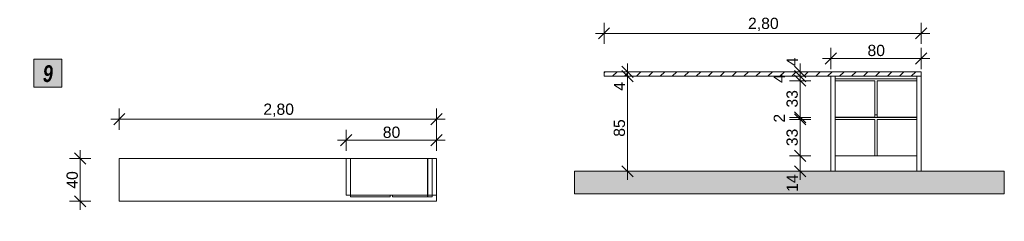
# Model space of a CAD drawing. Header units: millimetres. Extents: x -13128673 to -13119935, y -51518 to -49723.
import ezdxf

# ---------------------------------------------------------------- set-up
doc = ezdxf.new("R2010")
doc.units = ezdxf.units.MM
doc.header["$MEASUREMENT"] = 0
doc.linetypes.add('Wipeout_Contour', pattern=[1000, 0, -1000])
for name, color, linetype in [('0._RDC (94)_1_0', 7, 'Continuous'), ('0._RDC (94)_1_AAG constr dalles', 7, 'Continuous'), ('0._RDC (94)_1_AAG PRO VRD EP', 7, 'Continuous'), ('0._RDC (94)_1_BQN 2 COTATIONS PC', 7, 'Continuous'), ('FACADE Meuble 9_3_0', 7, 'Continuous'), ('FACADE Meuble 9_3_AAG constr dalles', 7, 'Continuous'), ('FACADE Meuble 9_3_BQN 2 COTATIONS PC', 7, 'Continuous')]:
    doc.layers.add(name, color=color, linetype=linetype)
doc.styles.add('STYLE_GENERE_1', font='txt')
doc.styles.add('STYLE_GENERE_2', font='txt', dxfattribs={"width": 0.8})

msp = doc.modelspace()

# ---------------------------------------------------------------- hatches: boundary and pattern name
at = {"layer": 'FACADE Meuble 9_3_0', "linetype": 'Continuous', "lineweight": 18, "true_color": 0xb3b3b3}
msp.add_hatch(color=253, dxfattribs=at).paths.add_polyline_path([(-13123749.3, -51272.7), (-13119935.2, -51272.7), (-13119935.2, -51072.7), (-13123749.3, -51072.7)])

# ---------------------------------------------------------------- linework, layer by layer
at = {"layer": 'FACADE Meuble 9_3_0', "color": 250, "linetype": 'Continuous', "lineweight": 0, "true_color": 0x191919}
for p, q in [((-13121475.1, -50227.2), (-13121475.1, -51072.7)), ((-13121437, -50227.2), (-13121437, -50250)), ((-13120710.1, -50227.2), (-13120710.1, -50250)), ((-13120672, -51072.7), (-13120672, -50227.2)), ((-13121437, -50250), (-13121437, -50570)), ((-13121437, -50250), (-13120710.1, -50250)), ((-13121435.7, -50266.3), (-13121435.7, -50591.5)), ((-13121083.6, -50266.3), (-13121435.7, -50266.3)), ((-13121083.6, -50591.5), (-13121083.6, -50266.3)), ((-13121062.2, -50266.3), (-13121062.2, -50591.5)), ((-13120710.1, -50266.3), (-13121062.2, -50266.3)), ((-13120710.1, -50250), (-13120710.1, -50266.3)), ((-13120710.1, -50591.5), (-13120710.1, -50266.3)), ((-13121437, -50592.8), (-13121437, -50570)), ((-13121437, -50570), (-13121435.7, -50570)), ((-13121437, -50935.6), (-13121437, -50592.8)), ((-13120710.1, -50592.8), (-13121437, -50592.8)), ((-13121435.7, -50591.5), (-13121083.6, -50591.5)), ((-13121083.6, -50570), (-13121062.2, -50570)), ((-13121062.2, -50591.5), (-13120710.1, -50591.5)), ((-13120710.1, -50591.5), (-13120710.1, -50592.8)), ((-13120710.1, -50592.8), (-13120710.1, -50610.3)), ((-13121435.7, -50610.3), (-13121435.7, -50935.6)), ((-13121083.6, -50610.3), (-13121435.7, -50610.3)), ((-13121083.6, -50935.6), (-13121083.6, -50610.3)), ((-13121062.2, -50610.3), (-13121062.2, -50935.6)), ((-13120710.1, -50610.3), (-13121062.2, -50610.3)), ((-13120710.1, -50935.6), (-13120710.1, -50610.3)), ((-13121437, -50935.6), (-13121437, -51072.7)), ((-13121435.7, -50935.6), (-13121437, -50935.6)), ((-13121435.7, -50935.6), (-13121083.6, -50935.6)), ((-13121062.2, -50935.6), (-13121083.6, -50935.6)), ((-13121062.2, -50935.6), (-13120710.1, -50935.6)), ((-13120710.1, -51072.7), (-13120710.1, -50935.6)), ((-13121437, -51072.7), (-13121475.1, -51072.7)), ((-13121437, -51072.7), (-13120710.1, -51072.7)), ((-13120710.1, -51072.7), (-13120672, -51072.7))]:
    msp.add_line(p, q, dxfattribs=at)
at = {"layer": 'FACADE Meuble 9_3_0', "color": 7, "linetype": 'Continuous', "lineweight": 20, "flags": 128}
for points in [[(-13119935.2, -51072.7), (-13123749.3, -51072.7), (-13123749.3, -51272.7), (-13119935.2, -51272.7)], [(-13119935.2, -51272.7), (-13119935.2, -51072.7)]]:
    msp.add_lwpolyline(points, dxfattribs=at)
at = {"layer": 'FACADE Meuble 9_3_AAG constr dalles', "color": 1, "linetype": 'Continuous', "lineweight": 5}
for p, q in [((-13123487.5, -50196.4), (-13123478.3, -50187.2)), ((-13123412.3, -50227.2), (-13123372.3, -50187.2)), ((-13123306.2, -50227.2), (-13123266.2, -50187.2)), ((-13123200.1, -50227.2), (-13123160.1, -50187.2)), ((-13123094.1, -50227.2), (-13123054.1, -50187.2)), ((-13122988, -50227.2), (-13122948, -50187.2)), ((-13122881.9, -50227.2), (-13122841.9, -50187.2)), ((-13122775.9, -50227.2), (-13122735.9, -50187.2)), ((-13122669.8, -50227.2), (-13122629.8, -50187.2)), ((-13122563.7, -50227.2), (-13122523.7, -50187.2)), ((-13122457.7, -50227.2), (-13122417.7, -50187.2)), ((-13122351.6, -50227.2), (-13122311.6, -50187.2)), ((-13122245.5, -50227.2), (-13122205.5, -50187.2)), ((-13122139.5, -50227.2), (-13122099.5, -50187.2)), ((-13122033.4, -50227.2), (-13121993.4, -50187.2)), ((-13121927.3, -50227.2), (-13121887.3, -50187.2)), ((-13121821.3, -50227.2), (-13121781.3, -50187.2)), ((-13121715.2, -50227.2), (-13121675.2, -50187.2)), ((-13121609.1, -50227.2), (-13121569.1, -50187.2)), ((-13121503.1, -50227.2), (-13121463.1, -50187.2)), ((-13121397, -50227.2), (-13121357, -50187.2)), ((-13121290.9, -50227.2), (-13121250.9, -50187.2)), ((-13121184.9, -50227.2), (-13121144.9, -50187.2)), ((-13121078.8, -50227.2), (-13121038.8, -50187.2)), ((-13120972.7, -50227.2), (-13120932.7, -50187.2)), ((-13120866.7, -50227.2), (-13120826.7, -50187.2)), ((-13120760.6, -50227.2), (-13120720.6, -50187.2))]:
    msp.add_line(p, q, dxfattribs=at)
at = {"layer": 'FACADE Meuble 9_3_AAG constr dalles', "color": 250, "linetype": 'Continuous', "lineweight": 0, "true_color": 0x191919}
for p, q in [((-13123487.5, -50187.2), (-13120672, -50187.2)), ((-13123487.5, -50227.2), (-13123487.5, -50187.2)), ((-13123487.5, -50227.2), (-13120672, -50227.2)), ((-13120672, -50227.2), (-13120672, -50187.2))]:
    msp.add_line(p, q, dxfattribs=at)
at = {"layer": 'FACADE Meuble 9_3_BQN 2 COTATIONS PC', "color": 7, "linetype": 'Continuous', "lineweight": 5}
for p, q in [((-13123437.5, -49795.2), (-13123537.5, -49895.2)), ((-13123487.5, -49938.9), (-13123487.5, -49751.4)), ((-13120722, -49895.2), (-13120622, -49795.2)), ((-13120672, -49938.9), (-13120672, -49751.4)), ((-13123562.5, -49845.2), (-13123487.5, -49845.2)), ((-13123487.5, -49845.2), (-13120672, -49845.2)), ((-13120672, -49845.2), (-13120597, -49845.2)), ((-13121475.1, -50162.6), (-13121475.1, -49975.1)), ((-13120672, -50162.6), (-13120672, -49975.1)), ((-13121550.1, -50068.8), (-13121475.1, -50068.8)), ((-13121425.1, -50018.8), (-13121525.1, -50118.8)), ((-13121475.1, -50068.8), (-13120672, -50068.8)), ((-13120722, -50118.8), (-13120622, -50018.8)), ((-13120672, -50068.8), (-13120597, -50068.8)), ((-13123330.2, -50137.2), (-13123230.2, -50237.2)), ((-13123280.2, -50187.2), (-13123280.2, -50112.2)), ((-13121796.9, -50137.2), (-13121696.9, -50237.2)), ((-13121746.9, -50187.2), (-13121746.9, -50112.2)), ((-13123186.5, -50187.2), (-13123374, -50187.2)), ((-13123186.5, -50227.2), (-13123374, -50227.2)), ((-13123230.2, -50277.2), (-13123330.2, -50177.2)), ((-13123280.2, -50227.2), (-13123280.2, -50187.2)), ((-13123280.2, -51072.7), (-13123280.2, -50227.2)), ((-13121653.2, -50187.2), (-13121840.7, -50187.2)), ((-13121653.2, -50227.2), (-13121840.7, -50227.2)), ((-13121696.9, -50277.2), (-13121796.9, -50177.2)), ((-13121696.9, -50316.3), (-13121796.9, -50216.3)), ((-13121746.9, -50227.2), (-13121746.9, -50187.2)), ((-13121746.9, -50266.3), (-13121746.9, -50227.2)), ((-13121653.2, -50266.3), (-13121840.7, -50266.3)), ((-13121746.9, -50592.8), (-13121746.9, -50266.3)), ((-13121653.2, -50592.8), (-13121840.7, -50592.8)), ((-13121796.9, -50542.8), (-13121696.9, -50642.8)), ((-13121696.9, -50660.3), (-13121796.9, -50560.3)), ((-13121746.9, -50610.3), (-13121746.9, -50592.8)), ((-13121653.2, -50610.3), (-13121840.7, -50610.3)), ((-13121746.9, -50935.6), (-13121746.9, -50610.3)), ((-13121653.2, -50935.6), (-13121840.7, -50935.6)), ((-13121796.9, -50885.6), (-13121696.9, -50985.6)), ((-13121746.9, -51072.7), (-13121746.9, -50935.6)), ((-13123330.2, -51022.7), (-13123230.2, -51122.7)), ((-13121796.9, -51022.7), (-13121696.9, -51122.7)), ((-13123186.5, -51072.7), (-13123374, -51072.7)), ((-13123280.2, -51147.7), (-13123280.2, -51072.7)), ((-13121653.2, -51072.7), (-13121840.7, -51072.7)), ((-13121746.9, -51147.7), (-13121746.9, -51072.7))]:
    msp.add_line(p, q, dxfattribs=at)

# ---------------------------------------------------------------- texts
at = {"layer": 'FACADE Meuble 9_3_BQN 2 COTATIONS PC', "color": 7, "linetype": 'Continuous', "lineweight": 5, "char_height": 100, "attachment_point": 7, "style": 'STYLE_GENERE_1'}
for s, insert, width in [('\\A1;{\\pql;\\fArial Unicode MS|b0|i0|c0|p0;\\W1.000000;2,80}', (-13122209.5, -49825.2), 259.536), ('\\A1;{\\pql;\\fArial Unicode MS|b0|i0|c0|p0;\\W1.000000;80}', (-13121149.5, -50048.8), 151.793)]:
    msp.add_mtext(s, dxfattribs=dict(at, insert=insert, width=width))
at = {"layer": 'FACADE Meuble 9_3_BQN 2 COTATIONS PC', "color": 7, "linetype": 'Continuous', "lineweight": 5, "char_height": 100, "attachment_point": 7, "rotation": 90, "style": 'STYLE_GENERE_1'}
for s, insert, width in [('\\A1;{\\pql;\\fArial Unicode MS|b0|i0|c0|p0;\\W1.000000;4}', (-13121766.9, -50137.2), 78.86), ('\\A1;{\\pql;\\fArial Unicode MS|b0|i0|c0|p0;\\W1.000000;4}', (-13121881.9, -50286.2), 78.86), ('\\A1;{\\pql;\\fArial Unicode MS|b0|i0|c0|p0;\\W1.000000;4}', (-13123300.2, -50356.1), 78.86), ('\\A1;{\\pql;\\fArial Unicode MS|b0|i0|c0|p0;\\W1.000000;33}', (-13121766.9, -50505.4), 151.793), ('\\A1;{\\pql;\\fArial Unicode MS|b0|i0|c0|p0;\\W1.000000;2}', (-13121881.9, -50639.5), 75.896), ('\\A1;{\\pql;\\fArial Unicode MS|b0|i0|c0|p0;\\W1.000000;85}', (-13123300.2, -50765.3), 151.793), ('\\A1;{\\pql;\\fArial Unicode MS|b0|i0|c0|p0;\\W1.000000;33}', (-13121766.9, -50848.8), 151.793), ('\\A1;{\\pql;\\fArial Unicode MS|b0|i0|c0|p0;\\W1.000000;14}', (-13121766.9, -51255.2), 132.491)]:
    msp.add_mtext(s, dxfattribs=dict(at, insert=insert, width=width))

# ---------------------------------------------------------------- wipeouts: each hides what was drawn before it
at = {"color": 254, "linetype": 'Wipeout_Contour', "lineweight": 0, "ltscale": 52507101.40668432}
msp.add_wipeout([(-13128673.3, -51517.8), (-13124681.3, -51517.8), (-13124681.3, -49943.2), (-13128673.3, -49943.2)], dxfattribs=at).dxf.layer = '0._RDC (94)_1_0'

# ---------------------------------------------------------------- next in the draw order: hatches: boundary and pattern name
at = {"layer": '0._RDC (94)_1_0', "linetype": 'Continuous', "lineweight": 20, "true_color": 0xff9122}
msp.add_hatch(color=30, dxfattribs=at).paths.add_polyline_path([(-13128548.2, -50074.9), (-13128548.2, -50324.9), (-13128298.2, -50324.9), (-13128298.2, -50074.9)])

# ---------------------------------------------------------------- next in the draw order: linework, layer by layer
at = {"layer": '0._RDC (94)_1_0', "color": 7, "linetype": 'Continuous', "lineweight": 30}
msp.add_line((-13125052.5, -51299.7), (-13125052.5, -50959.7), dxfattribs=at)
at = {"layer": '0._RDC (94)_1_0', "color": 7, "linetype": 'Continuous', "lineweight": 20, "flags": 128}
msp.add_lwpolyline([(-13128548.2, -50074.9), (-13128298.2, -50074.9), (-13128298.2, -50324.9), (-13128548.2, -50324.9)], close=True, dxfattribs=at)
at = {"layer": '0._RDC (94)_1_0', "color": 250, "linetype": 'Continuous', "lineweight": 5, "true_color": 0x191919, "flags": 128}
for points in [[(-13125776.7, -50959.7), (-13125776.7, -51284.1)], [(-13124973.5, -50959.7), (-13125011.7, -50959.7), (-13125738.5, -50959.7), (-13125776.7, -50959.7)], [(-13125738.5, -50959.7), (-13125738.5, -51284.1)], [(-13125011.7, -51284.1), (-13125011.7, -50959.7)], [(-13124973.5, -50959.7), (-13124973.5, -51284.1)], [(-13125776.7, -51284.1), (-13125738.5, -51284.1), (-13125011.7, -51284.1), (-13124973.5, -51284.1)], [(-13125385.1, -51284.1), (-13125737.2, -51284.1)], [(-13125737.2, -51284.1), (-13125737.2, -51299.7)], [(-13125385.1, -51284.1), (-13125737.2, -51284.1)], [(-13125737.2, -51284.1), (-13125737.2, -51299.7)], [(-13125385.1, -51299.7), (-13125385.1, -51284.1)], [(-13125385.1, -51299.7), (-13125385.1, -51284.1)], [(-13125011.7, -51284.1), (-13125363.7, -51284.1)], [(-13125363.7, -51284.1), (-13125363.7, -51299.7)], [(-13125011.7, -51284.1), (-13125363.7, -51284.1)], [(-13125363.7, -51284.1), (-13125363.7, -51299.7)], [(-13125011.7, -51299.7), (-13125011.7, -51284.1)], [(-13125011.7, -51299.7), (-13125011.7, -51284.1)], [(-13125737.2, -51299.7), (-13125385.1, -51299.7)], [(-13125737.2, -51299.7), (-13125385.1, -51299.7)], [(-13125363.7, -51299.7), (-13125011.7, -51299.7)], [(-13125363.7, -51299.7), (-13125011.7, -51299.7)]]:
    msp.add_lwpolyline(points, dxfattribs=at)
at = {"layer": '0._RDC (94)_1_AAG constr dalles', "color": 250, "linetype": 'Continuous', "lineweight": 5, "true_color": 0x191919, "flags": 128}
msp.add_lwpolyline([(-13127789, -51339.7), (-13124973.5, -51339.7), (-13124973.5, -50959.7), (-13127789, -50959.7)], close=True, dxfattribs=at)
at = {"layer": '0._RDC (94)_1_BQN 2 COTATIONS PC', "color": 250, "linetype": 'Continuous', "lineweight": 5, "true_color": 0x191919}
for p, q in [((-13127739, -50558.7), (-13127839, -50658.7)), ((-13127789, -50702.5), (-13127789, -50515)), ((-13125023.5, -50658.7), (-13124923.5, -50558.7)), ((-13124973.5, -50702.5), (-13124973.5, -50515)), ((-13127864, -50608.7), (-13127789, -50608.7)), ((-13127789, -50608.7), (-13124973.5, -50608.7)), ((-13124973.5, -50608.7), (-13124898.5, -50608.7)), ((-13125726.7, -50746.5), (-13125826.7, -50846.5)), ((-13125776.7, -50890.2), (-13125776.7, -50702.7)), ((-13125023.5, -50846.5), (-13124923.5, -50746.5)), ((-13124973.5, -50890.2), (-13124973.5, -50702.7)), ((-13125851.7, -50796.5), (-13125776.7, -50796.5)), ((-13125776.7, -50796.5), (-13124973.5, -50796.5)), ((-13124973.5, -50796.5), (-13124898.5, -50796.5)), ((-13128086, -51009.7), (-13128186, -50909.7)), ((-13128136, -50959.7), (-13128136, -50884.7)), ((-13128042.3, -50959.7), (-13128229.8, -50959.7)), ((-13128136, -51339.7), (-13128136, -50959.7)), ((-13128186, -51289.7), (-13128086, -51389.7)), ((-13128042.3, -51339.7), (-13128229.8, -51339.7)), ((-13128136, -51414.7), (-13128136, -51339.7))]:
    msp.add_line(p, q, dxfattribs=at)

# ---------------------------------------------------------------- next in the draw order: texts
at = {"layer": '0._RDC (94)_1_AAG PRO VRD EP', "color": 250, "linetype": 'Continuous', "lineweight": 5, "true_color": 0x191919, "insert": (-13128423.2, -50280.9), "char_height": 150, "attachment_point": 8, "style": 'STYLE_GENERE_2'}
msp.add_mtext('\\A1;{\\pqc;\\fCentury Gothic|b1|i1|c0|p0;\\W0.800000;9}', dxfattribs=at)
at = {"layer": '0._RDC (94)_1_BQN 2 COTATIONS PC', "color": 250, "linetype": 'Continuous', "lineweight": 5, "true_color": 0x191919, "char_height": 100, "attachment_point": 7, "style": 'STYLE_GENERE_1'}
for s, insert, width in [('\\A1;{\\pql;\\fArial Unicode MS|b0|i0|c0|p0;\\W1.000000;2,80}', (-13126511, -50588.7), 259.536), ('\\A1;{\\pql;\\fArial Unicode MS|b0|i0|c0|p0;\\W1.000000;80}', (-13125451, -50776.5), 151.793)]:
    msp.add_mtext(s, dxfattribs=dict(at, insert=insert, width=width))
at = {"layer": '0._RDC (94)_1_BQN 2 COTATIONS PC', "color": 250, "linetype": 'Continuous', "lineweight": 5, "true_color": 0x191919, "insert": (-13128156, -51227), "char_height": 100, "width": 154.757, "attachment_point": 7, "rotation": 90, "style": 'STYLE_GENERE_1'}
msp.add_mtext('\\A1;{\\pql;\\fArial Unicode MS|b0|i0|c0|p0;\\W1.000000;40}', dxfattribs=at)

doc.saveas('drawing.dxf')
